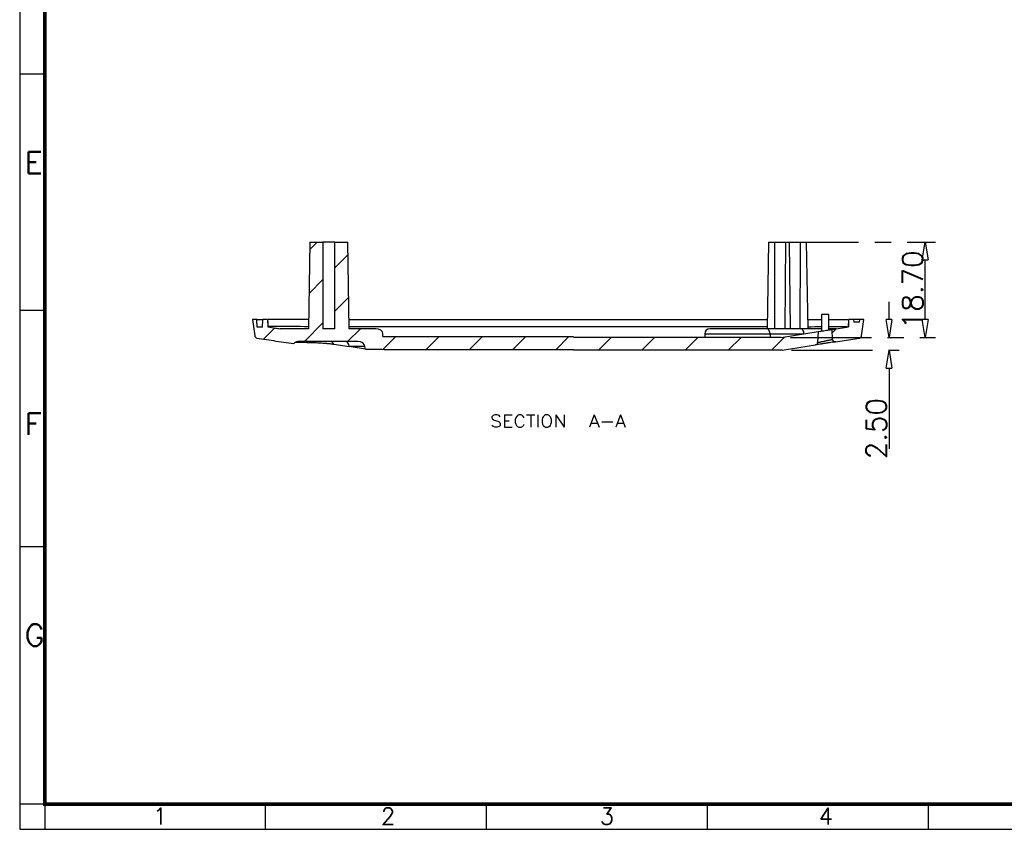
# Model space of a CAD drawing. Header units: millimetres. Extents: x 5301 to 5745, y 376 to 714.
# Tile 1 of 6: x 5301 to 5494, y 376 to 535. Entities that reach past the tile are written whole.
import ezdxf

# ---------------------------------------------------------------- set-up
doc = ezdxf.new("R2010")
doc.units = ezdxf.units.MM
doc.header["$LTSCALE"] = 0.5
doc.linetypes.add('CENTER', pattern=[50.8, 31.75, -6.35, 6.35, -6.35])
doc.layers.add('112', color=7, linetype='Continuous', true_color=0xffffff)
doc.layers.add('30', color=7, linetype='Continuous', true_color=0xffffff)
doc.layers.add('A1_KUANG', color=7, linetype='Continuous')
doc.layers.add('A4_KUANG', color=7, linetype='Continuous')
doc.layers.add('core', color=7, linetype='Continuous', lineweight=20)
doc.styles.add('blockfont', font='simplex.shx', dxfattribs={"bigfont": 'bigfont'})
doc.styles.get("Standard").update_dxf_attribs({"font": 'txt', "bigfont": 'gbcbig.shx'})
doc.dimstyles.new('VT-4.00', dxfattribs={"dimtxt": 4, "dimasz": 3.5, "dimexe": 2, "dimexo": 1.8, "dimgap": 0.5, "dimtad": 1, "dimzin": 0, "dimdsep": 46, "dimtxsty": 'Standard', "dimblk": 'CLOSEDBLANK', "dimcen": 0.3, "dimclrd": 1, "dimclre": 1, "dimclrt": 7, "dimadec": 1, "dimazin": 0, "dimtfac": 1, "dimtofl": 0, "dimtmove": 0, "dimatfit": 3, "dimldrblk": 'CLOSEDBLANK', "dimfxl": 0, "dimtolj": 1, "dimtzin": 0, "dimarcsym": 0})

# ---------------------------------------------------------------- blocks, each defined once
blk = doc.blocks.new('A$C3291225B')
at = {"layer": 'A4_KUANG'}
for p, q in [((2.87, 194.15), (2.87, 0)), ((2.87, 86.22), (0, 86.22)), ((2.87, 59.24), (0, 59.24)), ((2.87, 32.25), (0, 32.25)), ((2.87, 2.87), (0, 2.87)), ((2.87, 2.87), (258, 2.87)), ((28.09, 0), (28.09, 2.87)), ((53.32, 0), (53.32, 2.87)), ((78.54, 0), (78.54, 2.87)), ((103.77, 0), (103.77, 2.87))]:
    blk.add_line(p, q, dxfattribs=at)
at = {"layer": 'A4_KUANG', "color": 8}
blk.add_lwpolyline([(258, 0), (258, 197.01), (0, 197.01), (0, 0)], close=True, dxfattribs=at)
at = {"layer": 'A4_KUANG', "const_width": 0.4}
blk.add_lwpolyline([(2.87, 2.87), (2.87, 194.15), (255.13, 194.15), (255.14, 2.87), (2.87, 2.87)], dxfattribs=at)
at = {"layer": 'A4_KUANG'}
for s, height, p in [('E', 2.48, (0.59, 74.89)), ('F', 2.48, (0.59, 45.04)), ('G', 2.48, (0.59, 20.93)), ('1', 1.91, (15.22, 0.54)), ('2', 1.91, (41.25, 0.54)), ('3', 1.91, (66.25, 0.54)), ('4', 1.91, (91.25, 0.54))]:
    blk.add_text(s, height=height, dxfattribs=at).set_placement(p)
blk = doc.blocks.new('_ClosedBlank')
at = {"color": 0, "linetype": 'ByBlock', "lineweight": -2}
for p, q in [((-1, 0.167), (0, 0)), ((-1, 0.167), (-1, -0.167)), ((0, 0), (-1, -0.167))]:
    blk.add_line(p, q, dxfattribs=at)
blk = doc.blocks.new('*D12')
at = {"layer": 'core', "color": 1, "linetype": 'CENTER', "lineweight": -2}
for p, q in [((5471.77, 475.71), (5471.77, 479.21)), ((5452.44, 472.21), (5473.77, 472.21)), ((5452.63, 469.71), (5473.77, 469.71)), ((5471.77, 466.21), (5471.77, 448.15))]:
    blk.add_line(p, q, dxfattribs=at)
at = {"layer": 'Defpoints', "color": 0, "linetype": 'CENTER'}
for p in [(5450.64, 472.21), (5471.77, 472.21), (5450.83, 469.71)]:
    blk.add_point(p, dxfattribs=at)
at = {"layer": 'core', "color": 1, "linetype": 'CENTER', "lineweight": -2, "xscale": 3.5, "yscale": 3.5, "zscale": 3.5}
for p, rotation in [((5471.77, 472.21), 270), ((5471.77, 469.71), 90)]:
    blk.add_blockref('_ClosedBlank', p, dxfattribs=dict(at, rotation=rotation))
at = {"layer": 'core', "color": 7, "linetype": 'CENTER', "insert": (5469.27, 454.31), "char_height": 4, "attachment_point": 5, "rotation": 90}
blk.add_mtext('\\A1;2.50', dxfattribs=at)
blk = doc.blocks.new('*D13')
at = {"layer": 'core', "color": 1, "linetype": 'CENTER', "lineweight": -2}
for p, q in [((5449.94, 490.91), (5480.89, 490.91)), ((5478.89, 475.71), (5478.89, 487.41)), ((5452.44, 472.21), (5480.89, 472.21))]:
    blk.add_line(p, q, dxfattribs=at)
at = {"layer": 'Defpoints', "color": 0, "linetype": 'CENTER'}
for p in [(5448.14, 490.91), (5478.89, 490.91), (5450.64, 472.21)]:
    blk.add_point(p, dxfattribs=at)
at = {"layer": 'core', "color": 1, "linetype": 'CENTER', "lineweight": -2, "xscale": 3.5, "yscale": 3.5, "zscale": 3.5}
for p, rotation in [((5478.89, 490.91), 90), ((5478.89, 472.21), 270)]:
    blk.add_blockref('_ClosedBlank', p, dxfattribs=dict(at, rotation=rotation))
at = {"layer": 'core', "color": 7, "linetype": 'CENTER', "insert": (5476.39, 481.56), "char_height": 4, "attachment_point": 5, "rotation": 90}
blk.add_mtext('\\A1;18.70', dxfattribs=at)

msp = doc.modelspace()

# ---------------------------------------------------------------- linework, layer by layer
at = {"color": 251}
for p, q in [((5358.114, 489.455), (5359.574, 490.914)), ((5362.992, 485.848), (5365.589, 488.442)), ((5357.963, 480.824), (5360.692, 483.55)), ((5362.992, 477.367), (5365.734, 480.106)), ((5349.02, 471.89), (5351.209, 474.076)), ((5357.034, 471.414), (5360.692, 475.069)), ((5365.523, 471.414), (5368.026, 473.914)), ((5460.662, 473.166), (5461.404, 473.908)), ((5372.474, 469.877), (5375.003, 472.404)), ((5380.96, 469.873), (5383.493, 472.404)), ((5389.449, 469.873), (5391.983, 472.404)), ((5397.939, 469.873), (5400.472, 472.404)), ((5406.428, 469.873), (5408.962, 472.404)), ((5414.759, 469.715), (5417.261, 472.214)), ((5423.249, 469.715), (5425.751, 472.214)), ((5431.738, 469.715), (5434.24, 472.214)), ((5440.228, 469.715), (5442.73, 472.214)), ((5448.717, 469.715), (5451.329, 472.324))]:
    msp.add_line(p, q, dxfattribs=at)
at = {"layer": '112', "color": 7}
for p, q in [((5358.139, 490.914), (5357.842, 473.914)), ((5358.139, 490.914), (5360.692, 490.914)), ((5360.692, 490.914), (5360.692, 473.914)), ((5362.992, 490.914), (5360.692, 490.914)), ((5362.992, 473.914), (5362.992, 490.914)), ((5362.992, 490.914), (5365.546, 490.914)), ((5365.842, 473.914), (5365.546, 490.914)), ((5448.137, 490.914), (5447.84, 473.914)), ((5448.137, 490.914), (5449.365, 490.914)), ((5449.365, 490.914), (5451.489, 490.914)), ((5451.489, 490.914), (5451.34, 473.914)), ((5451.489, 490.914), (5452.192, 490.914)), ((5452.192, 490.914), (5452.34, 473.914)), ((5452.192, 490.914), (5454.315, 490.914)), ((5454.315, 490.914), (5455.543, 490.914)), ((5455.543, 490.914), (5455.84, 473.914)), ((5346.843, 475.714), (5347.292, 472.52)), ((5347.714, 475.714), (5346.843, 475.714)), ((5347.793, 474.214), (5347.714, 475.714)), ((5347.714, 475.714), (5348.871, 475.714)), ((5348.793, 474.214), (5348.871, 475.714)), ((5349.819, 475.714), (5348.871, 475.714)), ((5349.819, 475.714), (5349.894, 474.283)), ((5365.812, 475.714), (5447.871, 475.714)), ((5463.788, 474.283), (5463.863, 475.714)), ((5464.811, 475.714), (5463.863, 475.714)), ((5464.811, 475.714), (5464.837, 475.214)), ((5465.968, 475.714), (5464.811, 475.714)), ((5465.968, 475.714), (5465.942, 475.214)), ((5466.84, 475.714), (5465.968, 475.714)), ((5466.391, 472.52), (5466.84, 475.714)), ((5348.793, 474.214), (5347.793, 474.214)), ((5349.893, 474.305), (5349.894, 474.283)), ((5349.894, 474.283), (5351.356, 474.053)), ((5357.842, 473.914), (5352.257, 473.914)), ((5362.992, 473.914), (5360.692, 473.914)), ((5447.846, 474.283), (5365.837, 474.283)), ((5371.035, 473.914), (5365.842, 473.914)), ((5447.708, 473.914), (5436.612, 473.914)), ((5454.379, 473.914), (5447.708, 473.914)), ((5460.64, 473.788), (5463.788, 474.283)), ((5460.708, 471.835), (5460.64, 473.788)), ((5463.789, 474.305), (5463.788, 474.283)), ((5465.942, 475.214), (5464.837, 475.214)), ((5347.709, 472.096), (5350.968, 471.583)), ((5372.449, 472.404), (5372.449, 472.914)), ((5372.449, 472.404), (5409.841, 472.404)), ((5450.635, 472.214), (5409.841, 472.214)), ((5435.613, 472.914), (5435.613, 472.214)), ((5435.613, 472.914), (5448.416, 472.914)), ((5448.416, 472.914), (5455.086, 472.914)), ((5448.416, 472.914), (5448.416, 472.214)), ((5450.635, 472.214), (5457.84, 473.348)), ((5457.84, 473.348), (5457.766, 471.215)), ((5461.285, 471.359), (5465.973, 472.096)), ((5354.977, 471.011), (5354.977, 471.011)), ((5367.499, 471.414), (5356.007, 471.414)), ((5356.007, 471.414), (5356.007, 471.414)), ((5362.792, 470.889), (5365.807, 470.415)), ((5368.913, 470.415), (5365.807, 470.415)), ((5369.036, 469.923), (5368.913, 470.415)), ((5372.717, 469.873), (5409.841, 469.873)), ((5450.831, 469.715), (5409.841, 469.715)), ((5450.831, 469.715), (5457.344, 470.739))]:
    msp.add_line(p, q, dxfattribs=at)
for centre, radius, start, end in [((5436.612, 472.914), 1, 90, 180), ((5347.787, 472.59), 0.5, 188, 261.06269), ((5461.208, 471.853), 0.5, 182, 278.93731), ((5465.896, 472.59), 0.5, 278.93731, 352), ((5457.266, 471.233), 0.5, 278.93731, 358)]:
    msp.add_arc(centre, radius, start, end, dxfattribs=at)
at = {"layer": '112', "color": 7, "extrusion": (0, 0, -1)}
for centre, major_axis, ratio, start_param, end_param in [((5451.84, 531.207), (0, -286.464), 0.0087269, 1.3694384, 1.429671), ((5451.84, 531.207), (0, -286.464), 0.0087269, 4.8535143, 4.9137469), ((5628.351, 498.735), (2610.857, -391.129), 0.0254626, 1.6664671, 1.66771)]:
    msp.add_ellipse(centre, major_axis=major_axis, ratio=ratio, start_param=start_param, end_param=end_param, dxfattribs=at)
at = {"layer": '112', "color": 7}
for centre, major_axis, ratio, start_param, end_param in [((5361.842, 540.732), (94.879, -14.921), 0.7027749, 4.712389, 4.7218794), ((5371.035, 472.914), (1.414, 0), 0.7071068, 0, 1.5707963), ((5447.708, 472.914), (0, -1), 0.7071068, 1.5707963, 3.1415927), ((5454.379, 472.914), (0, -1), 0.7071068, 1.5707963, 3.1415927), ((5361.842, 540.732), (98.393, -15.474), 0.7027749, 4.712389, 4.7530578), ((5362.134, 470.415), (0, 1), 0.7481826, 5.2063779, 6.2831853), ((5365.1, 470.415), (0, 1), 0.7071068, 4.712389, 6.2831853), ((5367.499, 470.415), (-1.414, 0), 0.7071068, 3.1415927, 4.712389), ((5361.842, 540.732), (98.393, -15.474), 0.7027749, 4.8951944, 4.9325366)]:
    msp.add_ellipse(centre, major_axis=major_axis, ratio=ratio, start_param=start_param, end_param=end_param, dxfattribs=at)
for points, knots in [([(5349.819, 475.714), (5349.819, 475.714), (5349.819, 475.714), (5349.819, 475.714), (5349.819, 475.714), (5349.819, 475.714), (5349.819, 475.714), (5349.819, 475.714), (5349.819, 475.714), (5349.82, 475.714)], [0, 0, 0, 0, 0.3665928, 0.3665928, 0.3665928, 0.6832964, 0.6832964, 0.6832964, 1, 1, 1, 1]), ([(5349.82, 475.714), (5349.827, 475.569), (5349.835, 475.424), (5349.842, 475.278), (5349.85, 475.133), (5349.858, 474.988), (5349.865, 474.843), (5349.875, 474.663), (5349.884, 474.484), (5349.893, 474.305)], [0, 0, 0, 0, 0.3091968, 0.3091968, 0.3091968, 0.6183935, 0.6183935, 0.6183935, 1, 1, 1, 1]), ([(5357.842, 475.714), (5355.724, 475.714), (5353.645, 475.714), (5350.963, 475.714), (5350.16, 475.714), (5349.905, 475.714)], [0, 0, 0, 0, 0.5502579, 0.5502579, 1, 1, 1, 1]), ([(5459.24, 476.714), (5459.167, 476.714), (5459.093, 476.714), (5459.025, 476.714), (5458.957, 476.714), (5458.892, 476.714), (5458.834, 476.714), (5458.77, 476.714), (5458.713, 476.714), (5458.668, 476.714), (5458.62, 476.714), (5458.583, 476.714), (5458.563, 476.714), (5458.553, 476.714), (5458.547, 476.714)], [0, 0, 0, 0, 0.2029264, 0.2029264, 0.2029264, 0.4045857, 0.4045857, 0.4045857, 0.6285148, 0.6285148, 0.6285148, 0.866946, 0.866946, 1, 1, 1, 1]), ([(5459.937, 476.714), (5459.915, 476.714), (5459.889, 476.714), (5459.861, 476.714), (5459.823, 476.714), (5459.778, 476.714), (5459.726, 476.714), (5459.664, 476.714), (5459.595, 476.714), (5459.523, 476.714), (5459.441, 476.714), (5459.358, 476.714), (5459.319, 476.714), (5459.279, 476.714), (5459.24, 476.714)], [0, 0, 0, 0, 0.2278406, 0.2278406, 0.4274328, 0.4274328, 0.4274328, 0.6540665, 0.6540665, 0.6540665, 0.8919022, 0.8919022, 0.8919022, 1, 1, 1, 1]), ([(5459.969, 475.714), (5460.531, 475.714), (5461.052, 475.714), (5462.719, 475.714), (5463.523, 475.714), (5463.777, 475.714)], [0, 0, 0, 0, 0.2767405, 0.2767405, 1, 1, 1, 1]), ([(5463.863, 475.714), (5463.855, 475.569), (5463.848, 475.424), (5463.84, 475.278), (5463.833, 475.133), (5463.825, 474.988), (5463.817, 474.843), (5463.808, 474.663), (5463.798, 474.484), (5463.789, 474.305)], [0, 0, 0, 0, 0.3091968, 0.3091968, 0.3091968, 0.6183935, 0.6183935, 0.6183935, 1, 1, 1, 1]), ([(5463.863, 475.714), (5463.863, 475.714), (5463.863, 475.714), (5463.863, 475.714), (5463.863, 475.714), (5463.863, 475.714), (5463.863, 475.714), (5463.863, 475.714), (5463.863, 475.714), (5463.863, 475.714)], [0, 0, 0, 0, 0.3665928, 0.3665928, 0.3665928, 0.6832964, 0.6832964, 0.6832964, 1, 1, 1, 1]), ([(5357.849, 474.308), (5355.749, 474.349), (5353.684, 474.331), (5350.756, 474.331), (5349.89, 474.349), (5349.892, 474.307)], [0, 0, 0, 0, 0.4998958, 0.4998958, 1, 1, 1, 1]), ([(5458.493, 473.914), (5458.432, 473.914), (5458.371, 473.914), (5458.126, 473.914), (5457.934, 473.914), (5457.536, 473.914), (5457.33, 473.914), (5456.904, 473.914), (5456.686, 473.914), (5456.239, 473.914), (5456.011, 473.914), (5455.549, 473.914), (5455.316, 473.914), (5454.848, 473.914), (5454.613, 473.914), (5454.379, 473.914)], [0, 0, 0, 0, 0.0534224, 0.0534224, 0.2111853, 0.2111853, 0.3689482, 0.3689482, 0.5267112, 0.5267112, 0.6844741, 0.6844741, 0.8422371, 0.8422371, 1, 1, 1, 1]), ([(5457.838, 473.347), (5457.842, 473.348), (5457.991, 473.371), (5458.509, 473.453), (5458.873, 473.51), (5459.606, 473.625), (5459.971, 473.683), (5460.489, 473.764), (5460.644, 473.789), (5460.638, 473.787)], [0, 0, 0, 0, 0.25, 0.25, 0.5, 0.5, 0.75, 0.75, 1, 1, 1, 1]), ([(5461.428, 473.914), (5461.423, 473.914), (5461.419, 473.914), (5461.414, 473.914), (5461.409, 473.914), (5461.405, 473.914), (5461.4, 473.914), (5461.39, 473.914), (5461.383, 473.914), (5461.369, 473.914), (5461.363, 473.914), (5461.35, 473.914), (5461.343, 473.914), (5461.33, 473.914), (5461.324, 473.914), (5461.306, 473.914), (5461.294, 473.914), (5461.271, 473.914), (5461.26, 473.914), (5461.238, 473.914), (5461.227, 473.914), (5461.194, 473.914), (5461.173, 473.914), (5461.132, 473.914), (5461.111, 473.914), (5461.07, 473.914), (5461.05, 473.914), (5460.99, 473.914), (5460.95, 473.914), (5460.869, 473.914), (5460.829, 473.914), (5460.748, 473.914), (5460.707, 473.914), (5460.583, 473.914), (5460.5, 473.914), (5460.393, 473.914), (5460.371, 473.914), (5460.328, 473.914), (5460.306, 473.914), (5460.241, 473.914), (5460.197, 473.914), (5460.099, 473.914), (5460.044, 473.914), (5459.989, 473.914)], [0, 0, 0, 0, 0.0026599, 0.0026599, 0.0082839, 0.0082839, 0.0139079, 0.0139079, 0.025156, 0.025156, 0.036404, 0.036404, 0.047652, 0.047652, 0.0589, 0.0589, 0.0813961, 0.0813961, 0.1038921, 0.1038921, 0.1263882, 0.1263882, 0.1713803, 0.1713803, 0.2163724, 0.2163724, 0.2613644, 0.2613644, 0.3513486, 0.3513486, 0.4413328, 0.4413328, 0.531317, 0.531317, 0.7112853, 0.7112853, 0.7562774, 0.7562774, 0.8012695, 0.8012695, 0.8912537, 0.8912537, 1, 1, 1, 1]), ([(5459.994, 474.333), (5460.527, 474.332), (5461.022, 474.331), (5462.704, 474.331), (5463.516, 474.344), (5463.733, 474.322)], [0, 0, 0, 0, 0.2616115, 0.2616115, 1, 1, 1, 1]), ([(5460.465, 473.76), (5460.491, 473.764), (5460.542, 473.772), (5460.614, 473.784), (5460.679, 473.794), (5460.739, 473.804), (5460.794, 473.812), (5460.843, 473.82), (5460.887, 473.827), (5460.927, 473.833), (5460.962, 473.839), (5460.993, 473.844), (5461.061, 473.854), (5461.148, 473.869), (5461.258, 473.886), (5461.33, 473.898), (5461.377, 473.906), (5461.396, 473.909), (5461.408, 473.911), (5461.417, 473.913), (5461.422, 473.913), (5461.427, 473.914)], [0, 0, 0, 0, 0.0640858, 0.1244571, 0.1811155, 0.2339885, 0.2830761, 0.3284093, 0.3700143, 0.4079169, 0.4421416, 0.4727107, 0.4996443, 0.6461274, 0.7497879, 0.8749088, 0.912024, 0.9374727, 0.9562146, 0.9687787, 1, 1, 1, 1]), ([(5457.766, 471.215), (5457.776, 471.217), (5457.815, 471.226), (5457.844, 471.232), (5457.9, 471.243), (5457.921, 471.248), (5457.967, 471.257), (5457.992, 471.263), (5458.073, 471.28), (5458.134, 471.292), (5458.272, 471.322), (5458.347, 471.338), (5458.466, 471.363), (5458.508, 471.371), (5458.593, 471.389), (5458.636, 471.398), (5458.769, 471.426), (5458.86, 471.445), (5459.047, 471.484), (5459.143, 471.505), (5459.333, 471.545), (5459.427, 471.565), (5459.568, 471.595), (5459.614, 471.604), (5459.706, 471.624), (5459.751, 471.633), (5459.883, 471.661), (5459.968, 471.679), (5460.129, 471.713), (5460.203, 471.728), (5460.34, 471.757), (5460.402, 471.771), (5460.509, 471.793), (5460.555, 471.803), (5460.611, 471.815), (5460.628, 471.818), (5460.657, 471.824), (5460.669, 471.827), (5460.698, 471.833), (5460.708, 471.835)], [0, 0, 0, 0, 0.0625, 0.125, 0.125, 0.15625, 0.15625, 0.1875, 0.1875, 0.25, 0.25, 0.3125, 0.3125, 0.34375, 0.34375, 0.375, 0.375, 0.4375, 0.4375, 0.5, 0.5, 0.5625, 0.5625, 0.59375, 0.59375, 0.625, 0.625, 0.6875, 0.6875, 0.75, 0.75, 0.8125, 0.8125, 0.875, 0.875, 0.90625, 0.90625, 0.9375, 1, 1, 1, 1]), ([(5356.007, 471.414), (5355.839, 471.414), (5355.668, 471.391), (5355.507, 471.34), (5355.411, 471.309), (5355.317, 471.268), (5355.229, 471.216), (5355.137, 471.16), (5355.05, 471.092), (5354.977, 471.011)], [0, 0, 0, 0, 0.4468746, 0.4468746, 0.4468746, 0.7140109, 0.7140109, 0.7140109, 1, 1, 1, 1]), ([(5355.301, 471.263), (5355.334, 471.263), (5355.366, 471.264), (5355.425, 471.264), (5355.451, 471.264), (5355.491, 471.264), (5355.504, 471.264), (5355.531, 471.264), (5355.544, 471.264), (5355.611, 471.265), (5355.666, 471.265), (5355.835, 471.265), (5355.953, 471.264), (5356.197, 471.263), (5356.324, 471.262), (5356.522, 471.26), (5356.59, 471.26), (5356.676, 471.259), (5356.693, 471.259), (5356.728, 471.258), (5356.745, 471.258), (5356.797, 471.257), (5356.832, 471.257), (5357.008, 471.254), (5357.152, 471.252), (5357.445, 471.247), (5357.595, 471.244), (5357.825, 471.239), (5357.902, 471.237), (5358.019, 471.234), (5358.059, 471.233), (5358.118, 471.231), (5358.138, 471.231), (5358.178, 471.229), (5358.198, 471.229), (5358.377, 471.224), (5358.536, 471.219), (5358.858, 471.208), (5359.019, 471.202), (5359.344, 471.188), (5359.508, 471.181), (5359.714, 471.171), (5359.755, 471.169), (5359.837, 471.164), (5359.878, 471.162), (5360.001, 471.155), (5360.083, 471.151), (5360.325, 471.137), (5360.486, 471.126), (5360.803, 471.104), (5360.96, 471.092), (5361.192, 471.073), (5361.27, 471.067), (5361.365, 471.058), (5361.385, 471.056), (5361.423, 471.053), (5361.442, 471.051), (5361.498, 471.046), (5361.536, 471.042), (5361.722, 471.024), (5361.867, 471.009), (5362.147, 470.977), (5362.283, 470.961), (5362.545, 470.926), (5362.671, 470.908), (5362.792, 470.889)], [0, 0, 0, 0, 0.0190421, 0.0190421, 0.0334679, 0.0334679, 0.0406809, 0.0406809, 0.0478938, 0.0478938, 0.0767455, 0.0767455, 0.1344489, 0.1344489, 0.1921523, 0.1921523, 0.221004, 0.221004, 0.2282169, 0.2282169, 0.2354299, 0.2354299, 0.2498557, 0.2498557, 0.3075591, 0.3075591, 0.3652625, 0.3652625, 0.3941142, 0.3941142, 0.4085401, 0.4085401, 0.415753, 0.415753, 0.4229659, 0.4229659, 0.4806693, 0.4806693, 0.5383727, 0.5383727, 0.5960761, 0.5960761, 0.610502, 0.610502, 0.6249279, 0.6249279, 0.6537796, 0.6537796, 0.711483, 0.711483, 0.7691864, 0.7691864, 0.7980381, 0.7980381, 0.805251, 0.805251, 0.8124639, 0.8124639, 0.8268898, 0.8268898, 0.8845932, 0.8845932, 0.9422966, 0.9422966, 1, 1, 1, 1]), ([(5461.288, 471.359), (5461.283, 471.358), (5461.247, 471.353), (5461.175, 471.341), (5461.103, 471.33), (5460.995, 471.313), (5460.86, 471.292), (5460.724, 471.27), (5460.555, 471.244), (5460.368, 471.214), (5460.185, 471.186), (5459.98, 471.153), (5459.77, 471.12), (5459.55, 471.086), (5459.318, 471.049), (5459.094, 471.014), (5458.876, 470.98), (5458.659, 470.946), (5458.46, 470.914), (5458.257, 470.882), (5458.067, 470.853), (5457.908, 470.828), (5457.753, 470.803), (5457.624, 470.783), (5457.53, 470.768), (5457.437, 470.754), (5457.376, 470.744), (5457.355, 470.741)], [0, 0, 0, 0, 0.10607863, 0.10607863, 0.10607863, 0.21201314, 0.21201314, 0.21201314, 0.31958334, 0.31958334, 0.31958334, 0.42542812, 0.42542812, 0.42542812, 0.53609763, 0.53609763, 0.53609763, 0.64376506, 0.64376506, 0.64376506, 0.75410311, 0.75410311, 0.75410311, 0.86183358, 0.86183358, 0.86183358, 0.96836853, 0.96836853, 0.96836853, 0.96836853])]:
    msp.add_open_spline(points, degree=3, knots=knots, dxfattribs=at)
for points, degree in [([(5455.84, 475.714), (5456.762, 475.714), (5457.676, 475.714), (5458.536, 475.714)], 3), ([(5458.547, 476.735), (5458.49, 473.45)], 1), ([(5459.99, 473.686), (5459.937, 476.714)], 1), ([(5455.833, 474.308), (5456.749, 474.325), (5457.657, 474.332), (5458.512, 474.334)], 3), ([(5457.355, 470.741), (5457.351, 470.74), (5457.339, 470.738), (5457.345, 470.739)], 3)]:
    msp.add_open_spline(points, degree=degree, dxfattribs=at)
at = {"layer": '30', "color": 95}
for p, q in [((5357.875, 475.714), (5357.842, 475.714)), ((5455.84, 475.714), (5455.808, 475.714))]:
    msp.add_line(p, q, dxfattribs=at)

# ---------------------------------------------------------------- block references
at = {"layer": 'A1_KUANG', "color": 1, "lineweight": 0, "xscale": 1.718413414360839, "yscale": 1.718413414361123, "zscale": 1.718413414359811}
msp.add_blockref('A$C3291225B', (5301.172, 375.691), dxfattribs=at)

# ---------------------------------------------------------------- texts
at = {"layer": '112', "color": 7, "style": 'blockfont', "width": 1.147}
for s, height, p in [('SECTION ', 2.3813, (5393.493, 454.614)), ('A-A', 2.38, (5412.872, 454.614))]:
    msp.add_text(s, height=height, dxfattribs=at).set_placement(p)

# ---------------------------------------------------------------- dimensions: what is measured, and where the dimension line sits
at = {"layer": 'core', "linetype": 'CENTER'}
dim = msp.add_linear_dim(base=(5478.886, 490.914), p1=(5450.635, 472.214), p2=(5448.137, 490.914), angle=90, dimstyle='VT-4.00', dxfattribs=at)
dim.commit()
dim.dimension.update_dxf_attribs({"geometry": '*D13', "text_midpoint": (5476.386, 481.564)})
dim = msp.add_linear_dim(base=(5471.769, 472.214), p1=(5450.831, 469.715), p2=(5450.635, 472.214), angle=90, dimstyle='VT-4.00', dxfattribs=at)
dim.commit()
dim.dimension.update_dxf_attribs({"geometry": '*D12', "text_midpoint": (5471.769, 454.313), "dimtype": 128})

doc.saveas('drawing.dxf')
